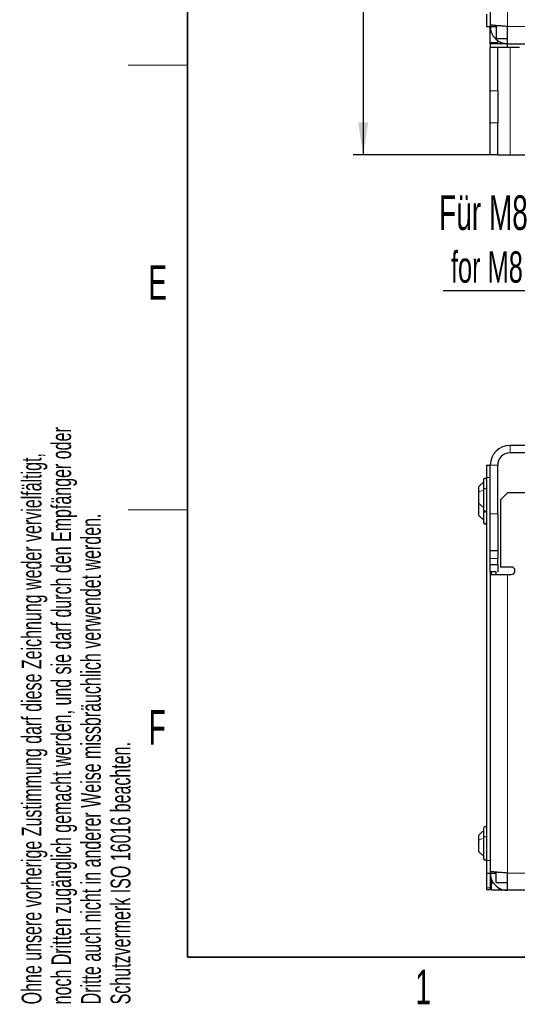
# Model space of a CAD drawing. Header units: millimetres. Extents: x 5 to 418, y 2 to 292.
# Tile 1 of 32: x 9 to 59, y 7 to 107. Entities that reach past the tile are written whole.
import ezdxf

# ---------------------------------------------------------------- set-up
doc = ezdxf.new("R2010")
doc.units = ezdxf.units.MM
doc.layers.add('SLD-0', color=7, linetype='Continuous')
doc.styles.add('SLDTEXTSTYLE0', font='TXT', dxfattribs={"width": 0.605})
doc.dimstyles.new('SLDDIMSTYLE0', dxfattribs={"dimtxt": 3.5, "dimasz": 3.302, "dimexe": 0, "dimexo": 0.0625, "dimgap": 0.875, "dimtad": 1, "dimlfac": 4, "dimrnd": 1e-09, "dimzin": 12, "dimdsep": 46, "dimtxsty": 'SLDTEXTSTYLE0', "dimsah": 1, "dimcen": 0.09, "dimadec": 0, "dimazin": 3, "dimtfac": 1, "dimtofl": 0, "dimtmove": 0, "dimatfit": 3, "dimfxl": 1, "dimfrac": 2, "dimtolj": 1, "dimtzin": 12, "dimarcsym": 0})

# ---------------------------------------------------------------- blocks, each defined once
blk = doc.blocks.new('_D_2')
at = {"layer": 'SLD-0', "color": 7}
for p, q in [((57.393, 250.652), (42.783, 250.652)), ((43.783, 250.652), (43.783, 93.152)), ((57.393, 93.152), (42.783, 93.152))]:
    blk.add_line(p, q, dxfattribs=at)
for points in [[(43.783, 250.652), (43.275, 247.35), (44.291, 247.35)], [(43.783, 93.152), (44.291, 96.454), (43.275, 96.454)]]:
    blk.add_solid(points, dxfattribs=at)
at = {"layer": 'SLD-0', "color": 7, "insert": (39.271, 167.891), "char_height": 3.5, "attachment_point": 1, "rotation": 90, "style": 'SLDTEXTSTYLE0'}
blk.add_mtext('630', dxfattribs=at)
blk = doc.blocks.new('SW_NOTE_0_2')
at = {"layer": 'SLD-0', "color": 0}
blk.add_line((-15.88, 0), (0, 0), dxfattribs=at)
at = {"layer": 'SLD-0', "color": 0, "attachment_point": 1, "style": 'SLDTEXTSTYLE0'}
for s, insert, char_height in [('Für M8', (-16.286, 9.629), 3.5), ('for M8', (-15.096, 3.964), 3.175)]:
    blk.add_mtext(s, dxfattribs=dict(at, insert=insert, char_height=char_height))

msp = doc.modelspace()

# ---------------------------------------------------------------- linework, layer by layer
at = {"color": 7, "linetype": 'Continuous', "lineweight": 18}
for p, q in [((58.3935, 163.1516), (58.3935, 106.1516)), ((58.3935, 106.1516), (119.8435, 106.1516)), ((58.6435, 104.0266), (58.6435, 93.1516)), ((56.6435, 99.6468), (57.3935, 99.6468)), ((57.3935, 96.3992), (56.6435, 96.3992)), ((58.6435, 63.7719), (58.6435, 63.0219)), ((57.3935, 61.7719), (56.6435, 61.7719)), ((56.2685, 60.5219), (56.6435, 60.5219)), ((56.6435, 56.8469), (57.3935, 56.8469)), ((57.3935, 52.3469), (56.6435, 52.3469)), ((58.3935, 50.7219), (58.3935, 20.5219)), ((55.9685, 22.0302), (55.9799, 21.975)), ((56.2685, 21.7719), (56.6435, 21.7719)), ((119.8435, 20.5219), (58.3935, 20.5219)), ((56.2685, 19.0144), (56.6435, 19.0144)), ((57.5185, 19.0158), (57.5185, 18.7719))]:
    msp.add_line(p, q, dxfattribs=at)
at = {"color": 7, "linetype": 'Continuous', "lineweight": 25}
for p, q in [((56.6435, 161.0266), (56.6435, 106.3284)), ((56.2685, 107.4016), (56.2685, 106.1516)), ((56.2685, 106.1516), (56.6435, 106.1516)), ((56.6435, 106.3284), (56.6435, 106.1516)), ((56.6435, 106.1516), (57.2435, 106.1516)), ((56.6435, 104.4766), (56.6435, 106.1516)), ((57.2435, 106.233), (57.2435, 104.9266)), ((58.3935, 104.4016), (58.3935, 106.1516)), ((57.2435, 104.9266), (58.3935, 104.9266)), ((57.3935, 104.4766), (57.3935, 104.7327)), ((57.681, 104.5792), (57.681, 104.4016)), ((57.3935, 104.4766), (56.6435, 104.4766)), ((56.6435, 104.4016), (56.6435, 104.4766)), ((56.6435, 104.4016), (56.6435, 104.0266)), ((58.3685, 104.4016), (56.6435, 104.4016)), ((58.3685, 104.0266), (56.6435, 104.0266)), ((56.6435, 99.6468), (56.6435, 104.0266)), ((57.3935, 104.4016), (57.3935, 104.4766)), ((57.3935, 99.6468), (57.3935, 104.0266)), ((58.3685, 104.4016), (58.3685, 104.0266)), ((58.3935, 104.4016), (58.3685, 104.4016)), ((59.6185, 104.0266), (58.3685, 104.0266)), ((58.3935, 104.4016), (119.8435, 104.4016)), ((56.6435, 96.3992), (56.6435, 99.6468)), ((57.3935, 99.6468), (57.3935, 96.3992)), ((56.6435, 93.1516), (56.6435, 96.3992)), ((57.3935, 93.1516), (57.3935, 96.3992)), ((57.3935, 93.1516), (56.6435, 93.1516)), ((57.3935, 93.1516), (58.6435, 93.1516)), ((58.6435, 93.1516), (62.2435, 93.1516)), ((119.5935, 63.7719), (58.6435, 63.7719)), ((119.5935, 63.0219), (58.6435, 63.0219)), ((56.2685, 61.7719), (56.6435, 61.7719)), ((56.2685, 61.7719), (56.2685, 60.5219)), ((56.6435, 56.8469), (56.6435, 61.7719)), ((57.3935, 56.8469), (57.3935, 61.7719)), ((55.9685, 60.3219), (55.9685, 59.3445)), ((56.2685, 60.5219), (56.2685, 21.7719)), ((55.4435, 59.5419), (55.4435, 59.0564)), ((55.4435, 59.0564), (55.4435, 58.0019)), ((55.9685, 59.3445), (55.9685, 57.2219)), ((58.431, 59.0219), (57.681, 58.2719)), ((58.431, 59.0219), (64.3039, 59.0219)), ((55.4435, 58.0072), (55.4435, 56.7531)), ((57.681, 58.2719), (57.681, 51.4719)), ((55.9685, 57.2219), (55.9685, 55.9719)), ((56.6435, 53.0969), (56.6435, 56.8469)), ((57.3935, 56.8469), (57.3935, 53.0969)), ((57.3935, 53.0969), (56.6435, 53.0969)), ((56.6435, 52.3469), (56.6435, 53.0969)), ((57.3935, 53.0969), (57.3935, 52.3469)), ((56.6435, 51.7219), (56.6435, 52.3469)), ((57.3935, 51.7219), (57.3935, 52.3469)), ((56.6435, 51.7219), (57.3935, 51.7219)), ((56.6435, 50.9719), (56.6435, 51.7219)), ((56.6435, 50.9719), (56.6435, 21.7719)), ((57.2435, 50.9719), (56.6435, 50.9719)), ((56.7435, 50.8365), (56.6653, 50.9719)), ((56.7435, 50.9719), (56.7435, 50.7219)), ((57.2435, 50.7219), (57.2435, 50.9969)), ((57.3935, 51.7219), (57.3935, 50.9969)), ((58.7685, 51.4719), (57.681, 51.4719)), ((56.6435, 50.7219), (56.6435, 20.6987)), ((56.6435, 50.7219), (58.3935, 50.7219)), ((58.3935, 50.7219), (58.7685, 50.7219)), ((55.9685, 25.0719), (55.9685, 24.1356)), ((55.4435, 24.2919), (55.4435, 23.8268)), ((55.9685, 24.1356), (55.9685, 21.9719)), ((55.4435, 23.8268), (55.4435, 22.7519)), ((56.2685, 21.7719), (56.2685, 20.5219)), ((56.2685, 20.5219), (56.6435, 20.5219)), ((56.2685, 20.5219), (56.2685, 19.0144)), ((56.6435, 20.6987), (56.6435, 20.5219)), ((56.6435, 20.5219), (56.6435, 19.0144)), ((56.6435, 20.5219), (57.2435, 20.5219)), ((56.7435, 20.0219), (56.7685, 19.9969)), ((57.2435, 19.5219), (57.2435, 20.6033)), ((58.3935, 18.7719), (58.3935, 20.5219)), ((56.2685, 19.0144), (56.2685, 18.8469)), ((56.6435, 19.0144), (56.6435, 18.8469)), ((56.7685, 19.8853), (56.7685, 19.5219)), ((56.7685, 18.7719), (56.7685, 19.5219)), ((56.7685, 19.5219), (56.9705, 19.5219)), ((58.3935, 19.5219), (57.2435, 19.5219)), ((56.2685, 18.8469), (56.6435, 18.8469)), ((57.5185, 18.7719), (56.7685, 18.7719)), ((58.3935, 18.7719), (57.5185, 18.7719)), ((119.8435, 18.7719), (58.3935, 18.7719))]:
    msp.add_line(p, q, dxfattribs=at)
for centre, radius, start, end in [((58.6435, 61.7719), 2, 90, 180), ((58.6435, 61.7719), 1.25, 90, 180), ((56.1185, 60.3219), 0.15, 0, 180), ((56.1185, 57.2219), 0.15, 180, 360), ((56.1185, 55.9719), 0.15, 180, 360), ((58.7685, 51.0969), 0.375, 270, 90), ((56.1185, 25.0719), 0.15, 0, 180), ((56.1185, 21.9719), 0.15, 180, 360)]:
    msp.add_arc(centre, radius, start, end, dxfattribs=at)
for points, knots in [([(58.3935, 106.1516), (58.2003, 106.1646), (57.8356, 106.1892), (57.3369, 106.2177), (56.9681, 106.2689), (56.7348, 106.2703), (56.6572, 106.3197), (56.6435, 106.3284)], [0, 0, 0, 0, 0.3296549, 0.6221636, 0.8446596, 0.9726044, 1, 1, 1, 1]), ([(56.6435, 106.1516), (56.6629, 105.9544), (56.7018, 105.5601), (57.0047, 105.0349), (57.4504, 104.6391), (57.9422, 104.4309), (58.2661, 104.4099), (58.3935, 104.4016)], [0, 0, 0, 0, 0.2151372, 0.4302762, 0.6454157, 0.860555, 1, 1, 1, 1]), ([(55.9685, 60.0219), (55.8669, 59.9573), (55.6638, 59.8281), (55.5169, 59.6373), (55.4435, 59.5419)], [0, 0, 0, 0, 0.5000001, 1, 1, 1, 1]), ([(55.9685, 60.0219), (55.8669, 59.9573), (55.6638, 59.8281), (55.5169, 59.6373), (55.4435, 59.5419)], [0, 0, 0, 0, 0.50000014, 1, 1, 1, 1]), ([(55.4435, 58.0019), (55.5169, 57.9065), (55.6638, 57.7157), (55.8669, 57.5865), (55.9685, 57.5219)], [0, 0, 0, 0, 0.49999993, 1, 1, 1, 1]), ([(55.4435, 58.0019), (55.5169, 57.9065), (55.6638, 57.7157), (55.8669, 57.5865), (55.9685, 57.5219)], [0, 0, 0, 0, 0.4999999, 1, 1, 1, 1]), ([(55.4435, 56.7531), (55.5169, 56.6578), (55.6638, 56.4674), (55.8669, 56.3383), (55.9685, 56.2738)], [0, 0, 0, 0, 0.5, 1, 1, 1, 1]), ([(55.9685, 24.7719), (55.8669, 24.7073), (55.6638, 24.5781), (55.5169, 24.3873), (55.4435, 24.2919)], [0, 0, 0, 0, 0.5000001, 1, 1, 1, 1]), ([(55.9685, 24.7719), (55.8669, 24.7073), (55.6638, 24.578), (55.5169, 24.3873), (55.4435, 24.2919)], [0, 0, 0, 0, 0.5, 1, 1, 1, 1]), ([(55.4435, 22.7519), (55.5169, 22.6565), (55.6638, 22.4657), (55.8669, 22.3365), (55.9685, 22.2719)], [0, 0, 0, 0, 0.4999999, 1, 1, 1, 1]), ([(55.4435, 22.7519), (55.5169, 22.6565), (55.6638, 22.4657), (55.8669, 22.3365), (55.9685, 22.2719)], [0, 0, 0, 0, 0.5, 1, 1, 1, 1]), ([(55.4435, 22.7519), (55.5169, 22.6565), (55.6638, 22.4658), (55.8669, 22.3365), (55.9685, 22.2719)], [0, 0, 0, 0, 0.5, 1, 1, 1, 1]), ([(58.3935, 20.5219), (58.1963, 20.5346), (57.802, 20.5599), (57.2768, 20.598), (56.881, 20.636), (56.6728, 20.6697), (56.6518, 20.6905), (56.6435, 20.6987)], [0, 0, 0, 0, 0.2151377, 0.43027712, 0.64541654, 0.86055595, 1, 1, 1, 1]), ([(56.6435, 20.5219), (56.6629, 20.3248), (56.7018, 19.9305), (57.0047, 19.4052), (57.4504, 19.0094), (57.9422, 18.8012), (58.2661, 18.7802), (58.3935, 18.7719)], [0, 0, 0, 0, 0.2151377, 0.4302771, 0.6454165, 0.860556, 1, 1, 1, 1])]:
    msp.add_open_spline(points, degree=3, knots=knots, dxfattribs=at)
at = {"color": 7, "linetype": 'Continuous', "lineweight": 18}
for points in [[(55.9685, 59.2337), (55.8669, 59.2098), (55.6638, 59.1621), (55.5169, 59.0916), (55.4435, 59.0564)], [(55.9685, 59.3445), (55.9707, 59.3518), (55.9753, 59.3663), (56.0099, 59.3847), (56.0595, 59.397), (56.1185, 59.4014), (56.1775, 59.397), (56.227, 59.3847), (56.2617, 59.3663), (56.2662, 59.3518), (56.2685, 59.3445)], [(55.9685, 24.0168), (55.8669, 23.9912), (55.6638, 23.9401), (55.5169, 23.8645), (55.4435, 23.8268)], [(55.9685, 24.1356), (55.9707, 24.1434), (55.9753, 24.1589), (56.0099, 24.1787), (56.0595, 24.1919), (56.1185, 24.1965), (56.1775, 24.1919), (56.227, 24.1787), (56.2617, 24.1589), (56.2662, 24.1434), (56.2685, 24.1356)]]:
    msp.add_open_spline(points, degree=3, dxfattribs=at)
at = {"color": 7, "linetype": 'Continuous', "lineweight": 25}
msp.add_open_spline([(55.4435, 22.7519), (55.5169, 22.6565), (55.6638, 22.4657), (55.8669, 22.3365), (55.9685, 22.2719)], degree=3, dxfattribs=at)
at = {"layer": 'SLD-0', "lineweight": 35}
for p, q in [((26, 282.5), (26, 12)), ((26, 12), (408, 12))]:
    msp.add_line(p, q, dxfattribs=at)
at = {"layer": 'SLD-0', "lineweight": 18}
for p, q in [((20, 102.25), (26, 102.25)), ((20, 57.25), (26, 57.25))]:
    msp.add_line(p, q, dxfattribs=at)

# ---------------------------------------------------------------- block references
at = {"layer": 'SLD-0', "color": 7}
msp.add_blockref('SW_NOTE_0_2', (67.7603, 79.4415), dxfattribs=at)

# ---------------------------------------------------------------- texts
at = {"layer": 'SLD-0', "char_height": 2, "attachment_point": 1, "rotation": 90, "style": 'SLDTEXTSTYLE0'}
for s, insert in [('noch Dritten zugänglich gemacht werden, und sie darf durch den Empfänger oder', (12.2299, 7.2381)), ('Ohne unsere vorherige Zustimmung darf diese Zeichnung weder vervielfältigt,', (9.2299, 7.2381)), ('Dritte auch nicht in anderer Weise missbräuchlich verwendet werden.', (15.2299, 7.2381)), ('Schutzvermerk ISO 16016 beachten.', (18.2299, 7.2381))]:
    msp.add_mtext(s, dxfattribs=dict(at, insert=insert))
at = {"layer": 'SLD-0', "char_height": 3.5, "attachment_point": 2, "style": 'SLDTEXTSTYLE0'}
for s, insert in [('E', (22.9816, 82.0011)), ('F', (22.9536, 37.0011)), ('1', (49.8527, 10.743))]:
    msp.add_mtext(s, dxfattribs=dict(at, insert=insert))

# ---------------------------------------------------------------- dimensions: what is measured, and where the dimension line sits
at = {"layer": 'SLD-0', "color": 7}
dim = msp.add_linear_dim(base=(43.7827, 93.1516), p1=(57.3935, 250.6516), p2=(57.3935, 93.1516), angle=90, dimstyle='SLDDIMSTYLE0', dxfattribs=at)
dim.commit()
dim.dimension.update_dxf_attribs({"geometry": '_D_2', "text_midpoint": (43.7827, 171.9016), "dimtype": 160})

doc.saveas('drawing.dxf')
